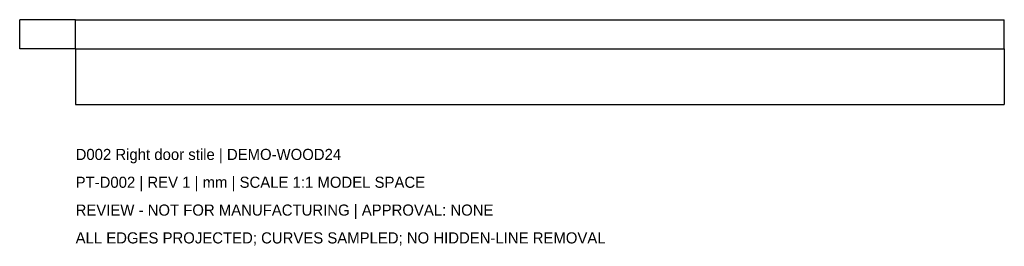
# Model space of a CAD drawing. Header units: millimetres. Extents: x -985 to 879, y -402 to 28.
import ezdxf

# ---------------------------------------------------------------- set-up
doc = ezdxf.new("R2010")
doc.units = ezdxf.units.MM
for name, color, linetype in [('CAD', 7, 'Continuous'), ('DIMENSIONS', 2, 'Continuous'), ('NOTES', 3, 'Continuous')]:
    doc.layers.add(name, color=color, linetype=linetype)
doc.styles.add('OpenSansCondensed-Light', font='OpenSansCondensed-Light.ttf')
doc.dimstyles.new('EZDXF', dxfattribs={"dimtxt": 0.25, "dimasz": 0.175, "dimexe": 0.375, "dimexo": 0.125, "dimgap": 0.1, "dimtad": 1, "dimlfac": 100, "dimzin": 12, "dimdsep": 46, "dimtxsty": 'OpenSansCondensed-Light', "dimblk": 'ARCHTICK', "dimcen": 2.5, "dimazin": 3, "dimtfac": 0.5, "dimtmove": 2, "dimatfit": 3})

# ---------------------------------------------------------------- blocks, each defined once
blk = doc.blocks.new('_ARCHTICK')
at = {"color": 0, "linetype": 'BYBLOCK', "const_width": 0.15}
blk.add_lwpolyline([(-0.5, -0.5), (0.5, 0.5)], dxfattribs=at)

msp = doc.modelspace()

# ---------------------------------------------------------------- linework, layer by layer
at = {"layer": 'CAD'}
for points in [[(-879, -27.5), (-879, 27.5)], [(-879, 27.5), (-879, 27.5)], [(-879, -27.5), (-879, 27.5)], [(-879, 27.5), (879, 27.5)], [(-879, 27.5), (879, 27.5)], [(879, -27.5), (879, 27.5)], [(879, 27.5), (879, 27.5)], [(879, -27.5), (879, 27.5)], [(-879, -27.5), (-879, -27.5)], [(-879, -27.5), (879, -27.5)], [(-879, -27.5), (879, -27.5)], [(879, -27.5), (879, -27.5)]]:
    msp.add_lwpolyline(points, dxfattribs=at)

# ---------------------------------------------------------------- texts
at = {"layer": 'NOTES'}
for s, p in [('D002 Right door stile | DEMO-WOOD24', (-879, -238.46)), ('PT-D002 | REV 1 | mm | SCALE 1:1 MODEL SPACE', (-879, -291.2)), ('REVIEW - NOT FOR MANUFACTURING | APPROVAL: NONE', (-879, -343.94)), ('ALL EDGES PROJECTED; CURVES SAMPLED; NO HIDDEN-LINE REMOVAL', (-879, -396.68))]:
    msp.add_text(s, height=21.096, dxfattribs=at).set_placement(p)

# ---------------------------------------------------------------- dimensions: what is measured, and where the dimension line sits
at = {"layer": 'DIMENSIONS'}
msp.add_linear_dim(base=(-984.48, -27.5), p1=(-879, -27.5), p2=(-879, 27.5), angle=90, dimstyle='EZDXF', dxfattribs=at).render()
msp.add_linear_dim(base=(-879, -132.98), p1=(-879, -27.5), p2=(879, -27.5), dimstyle='EZDXF', dxfattribs=at).render()

doc.saveas('drawing.dxf')
